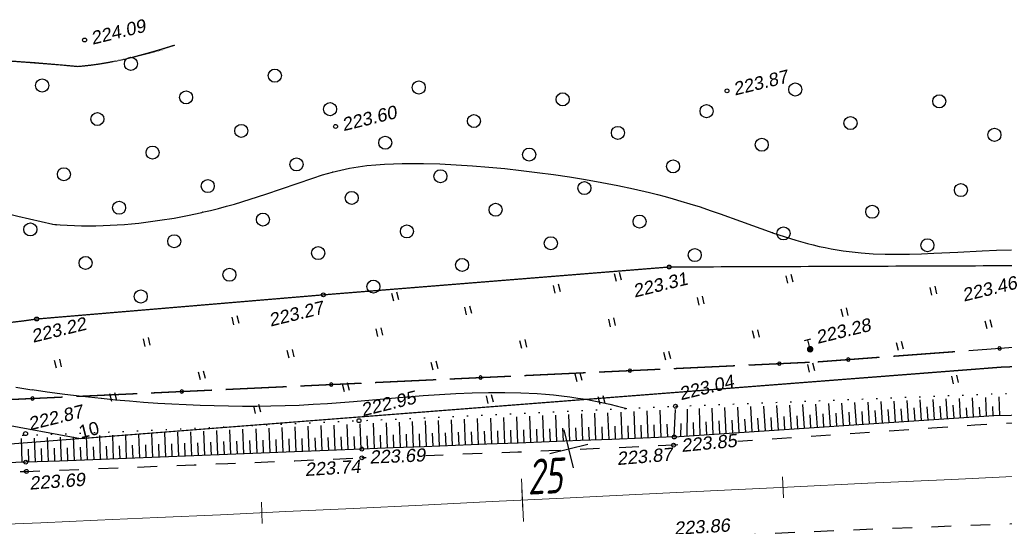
# Model space of a CAD drawing. Header units: millimetres. Extents: x -10 to 1169, y 1 to 1686.
# Tile 68 of 224: x 408 to 484, y 816 to 855. Entities that reach past the tile are written whole.
import ezdxf
from ezdxf.enums import TextEntityAlignment as Align

# ---------------------------------------------------------------- set-up
doc = ezdxf.new("R2010")
doc.units = ezdxf.units.MM
for name, pattern in [('ADOT1', [1, 0, -1]), ('AHIDDEN1', [2, 0.5, -1.5]), ('AHIDDEN2', [3, 1.5, -1.5]), ('PHANTOM2', [1.25, 0.625, -0.125, 0.125, -0.125, 0.125, -0.125])]:
    doc.linetypes.add(name, pattern=pattern)
for name, color, linetype in [('CONTURS', 7, 'Continuous'), ('COORDS', 7, 'Continuous'), ('IZOLINES', 32, 'Continuous'), ('PDIGIT', 170, 'Continuous'), ('PICKETS', 7, 'Continuous'), ('ОБЪЕКТЫ_АВТОДОРОГ', 7, 'Continuous'), ('УЧАСТКИ', 7, 'Continuous')]:
    doc.layers.add(name, color=color, linetype=linetype)
doc.styles.add('GPR', font='isocpeui.ttf', dxfattribs={"width": 0.8})
doc.styles.get("Standard").update_dxf_attribs({"font": 'arial.ttf'})

# ---------------------------------------------------------------- blocks, each defined once
blk = doc.blocks.new('372')
at = {"layer": 'CONTURS'}
blk.add_circle((0, 0), 1, dxfattribs=at)
blk = doc.blocks.new('401')
at = {"layer": 'CONTURS'}
for p, q in [((0, 0), (0, 1.2)), ((0.8, 0), (0.8, 1.2))]:
    blk.add_line(p, q, dxfattribs=at)
blk = doc.blocks.new('133')
at = {"layer": 'CONTURS', "color": 7, "linetype": 'Continuous', "const_width": 0.2}
for points in [[(-11, 0), (-2, 0)], [(0, 0), (9, 0)]]:
    blk.add_lwpolyline(points, dxfattribs=at)
at = {"layer": 'CONTURS', "color": 7, "linetype": 'Continuous', "const_width": 0.5}
blk.add_lwpolyline([(-6.79, 0, 1), (-6.29, 0, 1)], format="xyb", close=True, dxfattribs=at)
blk = doc.blocks.new('119_2')
at = {"layer": 'CONTURS'}
for p, q in [((-0.5, 1.5), (0.5, 1.5)), ((0, 0), (0, 1.5))]:
    blk.add_line(p, q, dxfattribs=at)
at = {"layer": 'CONTURS', "const_width": 0.5}
blk.add_lwpolyline([(-0.25, 0, 1), (0.25, 0, 1)], format="xyb", close=True, dxfattribs=at)
blk = doc.blocks.new('пкк')
at = {"layer": 'ОБЪЕКТЫ_АВТОДОРОГ', "lineweight": 15, "ltscale": 200}
blk.add_line((-0.011, -0.822), (-0.008, 0.805), dxfattribs=at)
blk = doc.blocks.new('пк')
at = {"layer": 'ОБЪЕКТЫ_АВТОДОРОГ', "linetype": 'Continuous', "lineweight": 25, "xscale": 2, "yscale": 2, "zscale": 2}
blk.add_blockref('пкк', (0.003, 0.008), dxfattribs=at)

msp = doc.modelspace()

# ---------------------------------------------------------------- linework, layer by layer
at = {"layer": 'CONTURS', "color": 7, "linetype": 'Continuous'}
msp.add_line((480.81114, 829.53887), (485.55109, 829.89192), dxfattribs=at)
at = {"layer": 'CONTURS', "lineweight": -2}
for p, q in [((473.19865, 823.92146), (473.0867, 825.5996)), ((474.19643, 823.98805), (474.08637, 825.6386)), ((475.19421, 824.05464), (475.08607, 825.67761)), ((476.19199, 824.12123), (476.08587, 825.71661)), ((477.18977, 824.18782), (477.08583, 825.75562)), ((478.18755, 824.25442), (478.08615, 825.79464)), ((479.18533, 824.32101), (479.08715, 825.83369)), ((480.18311, 824.3876), (480.08952, 825.87278)), ((481.18089, 824.45419), (481.09462, 825.91197)), ((482.17867, 824.52078), (482.10518, 825.95137)), ((483.17763, 824.56639), (483.12666, 825.9912)), ((454.23496, 822.76735), (454.15484, 824.82988)), ((455.2342, 822.80617), (455.1538, 824.87612)), ((456.23345, 822.84498), (456.15276, 824.92242)), ((457.2327, 822.88378), (457.15172, 824.96891)), ((458.23194, 822.92259), (458.31915, 825.02419)), ((459.22973, 822.98918), (459.24293, 825.05968)), ((460.22751, 823.05577), (460.16695, 825.09548)), ((461.22529, 823.12237), (461.12883, 825.13301)), ((462.22307, 823.18896), (462.1096, 825.1713)), ((463.22085, 823.25555), (463.09981, 825.20996)), ((464.21863, 823.32214), (464.09474, 825.24878)), ((465.21641, 823.38873), (465.09201, 825.2877)), ((466.21419, 823.45532), (466.09047, 825.32666)), ((467.21197, 823.52191), (467.0895, 825.36563)), ((468.20975, 823.5885), (468.08883, 825.40462)), ((469.20753, 823.6551), (469.08831, 825.44361)), ((470.20531, 823.72169), (470.08786, 825.48261)), ((471.20309, 823.78828), (471.08746, 825.52161)), ((471.70198, 823.82157), (471.63541, 824.81936)), ((472.20087, 823.85487), (472.08707, 825.56061)), ((472.69976, 823.88816), (472.6332, 824.88595)), ((473.69754, 823.95476), (473.63099, 824.95254)), ((474.69532, 824.02135), (474.62881, 825.01913)), ((475.6931, 824.08794), (475.62667, 825.08573)), ((476.69088, 824.15453), (476.62462, 825.15233)), ((477.68866, 824.22112), (477.62274, 825.21895)), ((478.68644, 824.28771), (478.6212, 825.28558)), ((479.68422, 824.3543), (479.62038, 825.35226)), ((480.682, 824.42089), (480.63704, 825.15664)), ((481.67978, 824.48749), (481.63984, 825.20958)), ((482.67815, 824.54359), (482.64704, 825.25744)), ((438.24703, 822.14596), (438.17085, 824.10349)), ((439.24627, 822.18482), (439.1699, 824.14811)), ((440.24552, 822.22367), (440.16894, 824.19292)), ((441.24476, 822.26253), (441.16796, 824.23772)), ((442.24401, 822.30137), (442.16698, 824.28272)), ((443.24325, 822.34022), (443.16599, 824.32776)), ((444.2425, 822.37906), (444.165, 824.3729)), ((445.24175, 822.4179), (445.16399, 824.41818)), ((446.24099, 822.45674), (446.16299, 824.46347)), ((447.24024, 822.49558), (447.16199, 824.50898)), ((448.23948, 822.53441), (448.16098, 824.5545)), ((449.23873, 822.57324), (449.15997, 824.60015)), ((450.23797, 822.61207), (450.15895, 824.64592)), ((451.23722, 822.6509), (451.15793, 824.69171)), ((452.23647, 822.68972), (452.1569, 824.73771)), ((453.23571, 822.72854), (453.15587, 824.78371)), ((460.7264, 823.08907), (460.68766, 824.08832)), ((461.72418, 823.15566), (461.67168, 824.15428)), ((462.72196, 823.22225), (462.6625, 824.22048)), ((463.71974, 823.28884), (463.65676, 824.28686)), ((464.71752, 823.35543), (464.65275, 824.35334)), ((465.7153, 823.42203), (465.64963, 824.41987)), ((466.71308, 823.48862), (466.64696, 824.48643)), ((467.71086, 823.55521), (467.6445, 824.553)), ((468.70864, 823.6218), (468.64217, 824.61959)), ((469.70642, 823.68839), (469.63989, 824.68618)), ((470.7042, 823.75498), (470.63764, 824.75276)), ((421.26073, 821.46371), (421.18567, 823.32575)), ((422.2599, 821.50441), (422.18409, 823.37178)), ((423.25907, 821.54521), (423.18272, 823.41781)), ((424.25823, 821.58608), (424.18139, 823.46437)), ((425.25739, 821.62713), (425.18022, 823.51109)), ((426.25655, 821.66818), (426.17917, 823.55782)), ((427.25571, 821.70914), (427.17825, 823.60461)), ((428.25487, 821.75005), (428.17741, 823.65141)), ((429.25404, 821.7909), (429.17677, 823.69797)), ((430.25322, 821.83129), (430.17606, 823.74419)), ((431.25241, 821.87167), (431.17541, 823.79042)), ((432.25161, 821.91156), (432.17508, 823.83576)), ((433.25083, 821.95102), (433.1745, 823.88079)), ((434.25005, 821.99048), (434.17385, 823.92576)), ((435.2493, 822.02937), (435.17335, 823.9701)), ((436.24854, 822.06824), (436.17262, 824.01444)), ((437.24778, 822.1071), (437.17176, 824.05892)), ((442.74363, 822.3208), (442.70478, 823.32004)), ((443.74288, 822.35964), (443.70403, 823.35889)), ((444.74212, 822.39848), (444.70328, 823.39773)), ((445.74137, 822.43732), (445.70253, 823.43657)), ((446.74061, 822.47616), (446.70178, 823.47541)), ((447.73986, 822.515), (447.70103, 823.51424)), ((448.7391, 822.55383), (448.70027, 823.55307)), ((449.73835, 822.59266), (449.69952, 823.5919)), ((450.7376, 822.63148), (450.69877, 823.63073)), ((451.73684, 822.67031), (451.69802, 823.66955)), ((452.73609, 822.70913), (452.69727, 823.70837)), ((453.73534, 822.74794), (453.69652, 823.74719)), ((454.73458, 822.78676), (454.69577, 823.786)), ((455.73383, 822.82557), (455.69502, 823.82482)), ((456.73307, 822.86438), (456.69427, 823.86363)), ((457.73232, 822.90319), (457.69351, 823.90243)), ((458.73083, 822.95589), (458.7549, 823.9556)), ((459.72862, 823.02248), (459.7171, 824.02241)), ((408.26974, 820.98078), (408.21024, 822.8033)), ((409.26919, 821.01399), (409.2082, 822.83648)), ((410.26862, 821.04763), (410.20631, 822.87021)), ((411.26805, 821.08163), (411.20383, 822.90719)), ((412.2674, 821.11749), (412.20199, 822.9442)), ((413.26676, 821.15334), (413.20017, 822.98269)), ((414.26608, 821.19026), (414.19781, 823.02287)), ((415.26537, 821.22794), (415.19586, 823.06306)), ((416.26466, 821.26563), (416.19368, 823.10527)), ((417.26389, 821.30475), (417.192, 823.14804)), ((418.26313, 821.34386), (418.19043, 823.19104)), ((419.26234, 821.38341), (419.18859, 823.23574)), ((420.26154, 821.42356), (420.1871, 823.28046)), ((423.75865, 821.56565), (423.71785, 822.56481)), ((424.75781, 821.6066), (424.71691, 822.60577)), ((425.75697, 821.64766), (425.71605, 822.64682)), ((426.75613, 821.68866), (426.71526, 822.68782)), ((427.75529, 821.72959), (427.71452, 822.72876)), ((428.75445, 821.77048), (428.71386, 822.76965)), ((429.75363, 821.81109), (429.71323, 822.81028)), ((430.75281, 821.85148), (430.71261, 822.85067)), ((431.75201, 821.89161), (431.71209, 822.89082)), ((432.75122, 821.93129), (432.71159, 822.9305)), ((433.75044, 821.97075), (433.71101, 822.96997)), ((434.74967, 822.00993), (434.71045, 823.00916)), ((435.74892, 822.0488), (435.70988, 823.04804)), ((436.74816, 822.08767), (436.70921, 823.08691)), ((437.74741, 822.12653), (437.7085, 823.12577)), ((438.74665, 822.16539), (438.70777, 823.16463)), ((439.7459, 822.20425), (439.70703, 823.20349)), ((440.74514, 822.2431), (440.70628, 823.24234)), ((441.74439, 822.28195), (441.70553, 823.28119)), ((408.76947, 820.99739), (408.73643, 821.99684)), ((409.76891, 821.03081), (409.7351, 822.03024)), ((410.76833, 821.06463), (410.73367, 822.06403)), ((411.76772, 821.09956), (411.73226, 822.09893)), ((412.76708, 821.13541), (412.731, 822.13476)), ((413.76642, 821.1718), (413.72962, 822.17113)), ((414.76572, 821.2091), (414.72818, 822.2084)), ((415.76501, 821.24679), (415.72681, 822.24606)), ((416.76427, 821.28519), (416.72551, 822.28444)), ((417.76351, 821.3243), (417.72436, 822.32353)), ((418.76274, 821.36364), (418.72318, 822.36285)), ((419.76194, 821.40349), (419.72202, 822.40269)), ((420.76113, 821.44364), (420.72097, 822.44283)), ((421.76032, 821.48406), (421.71989, 822.48325)), ((422.75949, 821.52481), (422.71883, 822.52399))]:
    msp.add_line(p, q, dxfattribs=at)
at = {"layer": 'CONTURS', "linetype": 'AHIDDEN1', "const_width": 0.1, "flags": 128}
msp.add_lwpolyline([(381.31066, 848.45029), (381.49613, 847.58833), (381.68804, 846.7282), (381.88638, 845.86988), (382.09115, 845.01338), (382.30236, 844.1587), (382.52, 843.30583), (382.74407, 842.45478), (382.97458, 841.60555), (383.21152, 840.75814), (383.45489, 839.91254), (383.57446, 839.43878), (383.67235, 838.94097), (383.75867, 838.42964), (383.84352, 837.91534), (383.93699, 837.40859), (384.04919, 836.91994), (384.19022, 836.45993), (384.37017, 836.03908), (384.59914, 835.66795), (384.88723, 835.35706), (385.1502, 835.16569), (385.44778, 835.00853), (385.77392, 834.87972), (386.12257, 834.77339), (386.48765, 834.68371), (386.86312, 834.6048), (387.24291, 834.53081), (387.62097, 834.45589), (387.99123, 834.37418), (388.34765, 834.27982), (389.37385, 833.97252), (390.40208, 833.66027), (391.43252, 833.34897), (392.46537, 833.04457), (393.50084, 832.75297), (394.53913, 832.48011), (395.58042, 832.2319), (396.62492, 832.01427), (397.67284, 831.83314), (398.72437, 831.69443), (399.7749, 831.59358), (400.82856, 831.52108), (401.88533, 831.47695), (402.94523, 831.46119), (404.00824, 831.47378), (405.07437, 831.51475), (406.14362, 831.58407), (407.21599, 831.68176), (408.29147, 831.80781), (409.37008, 831.96223)], dxfattribs=at)
at = {"layer": 'CONTURS', "linetype": 'AHIDDEN1', "const_width": 0.1}
msp.add_lwpolyline([(409.37008, 831.96223), (431.34057, 833.81395), (457.84488, 835.94704), (485.28315, 836.05175)], dxfattribs=at)
at = {"layer": 'CONTURS', "linetype": 'ADOT1'}
msp.add_lwpolyline([(458.32952, 825.27398), (487.63766, 826.41738)], dxfattribs=at)
at = {"layer": 'CONTURS', "linetype": 'ADOT1', "flags": 128}
msp.add_lwpolyline([(360.971, 822.34743), (363.42615, 822.35318), (365.88124, 822.36229), (368.33629, 822.37477), (370.79129, 822.39062), (373.24623, 822.40983), (375.70113, 822.43241), (378.15597, 822.45835), (380.61077, 822.48766), (383.06551, 822.52034), (385.5202, 822.55638), (387.70702, 822.59063), (389.89385, 822.62647), (392.08069, 822.66436), (394.2675, 822.70477), (396.45424, 822.74816), (398.6409, 822.79499), (400.82744, 822.84574), (403.01384, 822.90085), (405.20006, 822.96079), (407.38608, 823.02603), (410.05589, 823.1148), (412.72538, 823.21377), (415.3946, 823.32127), (418.06359, 823.43561), (420.73242, 823.55512), (423.40114, 823.67814), (426.06978, 823.80297), (428.73842, 823.92795), (431.40709, 824.0514), (434.07585, 824.17165), (436.50133, 824.27926), (438.92679, 824.38746), (441.35222, 824.49623), (443.77762, 824.60559), (446.203, 824.71553), (448.62836, 824.82606), (451.05369, 824.93716), (453.47899, 825.04885), (455.90426, 825.16112), (458.32952, 825.27398)], dxfattribs=at)
at = {"layer": 'CONTURS', "linetype": 'Continuous'}
msp.add_lwpolyline([(458.23194, 822.92259), (482.72461, 824.55722), (488.06582, 824.66542)], dxfattribs=at)
at = {"layer": 'CONTURS', "linetype": 'AHIDDEN2', "flags": 128}
for points in [[(488.18183, 824.19069), (487.8557, 824.17813), (484.55732, 824.01313), (481.26008, 823.81824), (477.96365, 823.60151), (474.66771, 823.37102), (471.37193, 823.13481), (468.07597, 822.90097), (464.7795, 822.67754), (463.10833, 822.57366)], [(458.5076, 822.3117), (458.18375, 822.29419), (455.79569, 822.17863), (453.40742, 822.06713), (451.01894, 821.95967), (448.63026, 821.85627), (446.24137, 821.75692), (443.85228, 821.66161), (441.46298, 821.57036), (439.20316, 821.48789)], [(408.11366, 820.26651), (408.58092, 820.28402), (411.15244, 820.38166), (413.72391, 820.48064), (416.29533, 820.58097), (418.8667, 820.68264), (421.43802, 820.78566), (424.00928, 820.89002), (426.5805, 820.99572), (429.15167, 821.10277), (431.72278, 821.21117), (434.29384, 821.32091)], [(434.62603, 821.3319), (434.29384, 821.32091)], [(456.98024, 815.04255), (457.74594, 815.09237), (461.06051, 815.29137), (464.37641, 815.4687), (467.6934, 815.62803), (471.01127, 815.77303), (474.32977, 815.90736), (477.64869, 816.0347), (480.96781, 816.1587), (484.28688, 816.28305), (485.94283, 816.34709)]]:
    msp.add_lwpolyline(points, dxfattribs=at)
at = {"layer": 'CONTURS', "linetype": 'Continuous', "flags": 128}
msp.add_lwpolyline([(458.23194, 822.92259), (455.83769, 822.82961), (453.44343, 822.73661), (451.04917, 822.64359), (448.65492, 822.55056), (446.26066, 822.45751), (443.8664, 822.36445), (441.47215, 822.27137), (439.0779, 822.17827), (436.68364, 822.08516), (434.28939, 821.99203), (431.71351, 821.89031), (429.1377, 821.7862), (426.56194, 821.68073), (423.98619, 821.5749), (421.41042, 821.46973), (418.83459, 821.36623), (416.25868, 821.2654), (413.68264, 821.16826), (411.10645, 821.07583), (408.53008, 820.98911), (406.24047, 820.91587)], dxfattribs=at)
at = {"layer": 'CONTURS', "color": 7, "linetype": 'Continuous'}
for start_param, end_param in [(3.14159267, 6.28318532), (0.00000001, 3.14159267)]:
    msp.add_ellipse((483.15948, 829.71234), major_axis=(-0.13167, -0.00981), ratio=0.94675443, start_param=start_param, end_param=end_param, dxfattribs=at)
at = {"layer": 'COORDS', "lineweight": -2}
for p, q in [((450.50276, 820.5478), (449.79056, 823.46203)), ((448.68954, 821.64881), (451.60378, 822.36101))]:
    msp.add_line(p, q, dxfattribs=at)
at = {"layer": 'IZOLINES', "const_width": 0.1}
for points in [[(412.51622, 851.31304), (412.54377, 851.31506), (412.95065, 851.35166), (412.95159, 851.35175), (412.95171, 851.35248), (413.58586, 851.42317), (414.2175, 851.5122), (414.84635, 851.61823), (415.47223, 851.73987), (416.09512, 851.87545), (416.65735, 852.00905), (417.19509, 852.1458), (417.18852, 852.14445), (417.93977, 852.34806), (418.68745, 852.56415), (419.33617, 852.76051), (419.95693, 852.95476)], [(407.13727, 851.74714), (408.67178, 851.63607), (410.18825, 851.51751), (410.18296, 851.51836), (411.43697, 851.41213), (412.51622, 851.31304)]]:
    msp.add_lwpolyline(points, dxfattribs=at)
at = {"layer": 'IZOLINES'}
for points in [[(410.57944, 839.24178), (410.61856, 839.23769), (410.61885, 839.23766), (410.61942, 839.23761), (410.61901, 839.23862), (411.16563, 839.19029), (411.71306, 839.15336), (412.26103, 839.12683), (412.80932, 839.11055), (413.35775, 839.10428), (413.90615, 839.10775), (414.45434, 839.12064), (415.00219, 839.14263), (415.54957, 839.1734), (416.09635, 839.21263), (416.64245, 839.26004), (417.18776, 839.31537), (417.73219, 839.37837), (418.27567, 839.44882), (418.81812, 839.52654), (419.89952, 839.7031), (420.92083, 839.8958), (422.0288, 840.133), (422.06718, 840.14174), (422.06722, 840.14175), (422.06377, 840.13952), (422.68126, 840.28629), (423.29697, 840.44015), (423.91051, 840.60231), (424.52181, 840.77255), (425.73748, 841.13602), (426.94445, 841.52675), (428.14457, 841.93782), (430.54222, 842.76711), (431.28758, 843.00352), (432.02909, 843.21587), (432.0251, 843.21595), (432.68306, 843.37878), (433.34612, 843.51754), (434.01373, 843.63009), (434.68473, 843.71785), (435.358, 843.78368), (436.03266, 843.83081), (436.70813, 843.86214), (437.38399, 843.88007), (438.06, 843.88651), (439.00187, 843.87907), (439.02465, 843.87867), (439.02467, 843.87867), (439.02296, 843.87939), (440.27222, 843.84335), (441.52042, 843.78379), (442.76731, 843.70313), (444.01272, 843.60338), (445.25649, 843.48587), (446.49845, 843.35144), (447.73844, 843.20054), (448.97625, 843.0333), (450.21163, 842.84956), (451.44426, 842.64882), (452.67374, 842.43019), (453.89951, 842.19231), (455.12083, 841.93327), (456.33669, 841.65059), (456.94224, 841.4995), (457.54598, 841.34146), (458.14774, 841.1762), (458.7474, 841.00358), (459.43553, 840.7956), (459.43548, 840.79571), (460.21457, 840.54772), (460.99006, 840.28888), (461.76242, 840.02092), (463.30081, 839.46731), (465.78325, 838.57653), (465.7741, 838.57924), (466.65691, 838.28366), (467.54544, 838.0064), (468.44092, 837.75363), (468.89154, 837.63813), (469.34409, 837.53069), (469.79851, 837.43179), (470.25472, 837.34182), (470.71257, 837.26103), (471.17189, 837.18951), (471.63248, 837.12724), (472.09415, 837.07404), (472.55668, 837.02962), (473.48336, 836.96554), (474.41131, 836.93105), (475.33963, 836.92166), (476.2678, 836.93271), (477.19557, 836.95969), (478.12288, 836.99828), (479.97657, 837.0943), (481.83024, 837.19016), (482.9388, 837.23486), (484.08248, 837.26186)], [(393.11308, 843.33376), (393.21001, 843.31956), (393.71103, 843.24118), (394.71071, 843.07062), (395.58741, 842.90642), (396.44174, 842.73435), (396.43648, 842.73581), (397.32729, 842.54451), (398.21591, 842.34348), (399.10246, 842.13363), (399.98717, 841.91625), (401.75213, 841.46406), (403.51332, 840.9975), (407.03682, 840.06905), (407.92993, 839.84569), (408.82505, 839.63071), (409.72085, 839.42625), (410.61833, 839.23342), (410.61815, 839.23361), (410.91429, 839.1726)], [(407.77046, 826.74229), (408.84524, 826.5716), (408.84532, 826.57159), (408.84526, 826.57097), (409.01982, 826.5435)], [(409.02112, 826.55224), (410.1841, 826.39157), (411.52341, 826.21438), (412.86418, 826.04888), (414.31069, 825.88744), (414.32603, 825.88583), (414.32603, 825.88583), (414.32603, 825.88583), (414.32603, 825.88583), (414.32604, 825.88583), (414.32481, 825.88526), (415.40444, 825.77824), (416.48498, 825.68142), (417.56641, 825.5954), (418.64859, 825.52001), (419.7314, 825.45507), (420.81475, 825.40047), (421.89854, 825.35624), (422.98267, 825.32253), (424.06704, 825.2997), (425.15154, 825.28827), (426.23604, 825.28893), (427.32041, 825.30248), (428.40445, 825.32965), (429.48797, 825.37099), (430.57079, 825.42653), (431.65278, 825.49545), (433.65954, 825.65015), (433.65615, 825.65114), (437.74034, 825.99097), (437.74975, 825.99173), (437.76857, 825.99327), (437.75262, 825.99316), (438.99882, 826.09025), (440.24563, 826.17871), (441.4933, 826.25255), (442.74183, 826.30711), (443.99098, 826.33792), (445.24023, 826.34083), (446.48883, 826.31189), (447.73567, 826.24732), (448.35811, 826.20055), (448.97963, 826.14356), (449.60001, 826.07595), (450.21903, 825.99737), (450.83644, 825.90755), (451.45199, 825.80628), (452.06544, 825.69347), (452.67658, 825.56914), (453.28521, 825.43347), (453.89122, 825.28681), (454.61204, 825.09781)]]:
    msp.add_lwpolyline(points, dxfattribs=at)
at = {"layer": 'PICKETS', "color": 7, "lineweight": -2}
for centre in [(413.04003, 853.34372), (462.27475, 849.45074), (432.2803, 846.72103), (457.84488, 835.94704), (431.34057, 833.81395), (409.37008, 831.96223), (468.64988, 829.64499), (458.32952, 825.27398), (434.07585, 824.17165), (408.51498, 823.17811), (458.23194, 822.92259), (434.28939, 821.99203), (458.18375, 822.29419), (408.53008, 820.98911), (434.29384, 821.32091), (408.58092, 820.28402)]:
    msp.add_circle(centre, 0.15, dxfattribs=at)
at = {"layer": 'ОБЪЕКТЫ_АВТОДОРОГ', "color": 0, "linetype": 'PHANTOM2', "lineweight": 15, "ltscale": 200}
msp.add_lwpolyline([(405.6412, 816.18679), (409.69629, 816.34918), (414.03763, 816.53422), (418.63292, 816.73925), (423.44983, 816.96164), (428.45609, 817.19873), (433.61937, 817.44788), (438.90739, 817.70644), (444.28783, 817.97178), (449.74134, 818.24177), (455.30035, 818.51645), (461.01022, 818.79638), (466.91632, 819.08213), (473.06403, 819.37426), (479.49872, 819.67334), (486.26576, 819.97992)], dxfattribs=at)
at = {"layer": 'УЧАСТКИ', "color": 6, "linetype": 'Continuous', "lineweight": -2}
for p, q in [((379.66751, 828.93119), (412.73921, 822.79704)), ((483.28402, 828.28113), (386.94673, 820.79673)), ((412.73921, 822.79704), (483.28402, 828.28113)), ((483.28402, 828.28113), (487.14598, 828.42927)), ((487.14614, 828.42862), (483.28402, 828.28113))]:
    msp.add_line(p, q, dxfattribs=at)

# ---------------------------------------------------------------- block references
at = {"layer": 'CONTURS', "lineweight": -2, "yscale": 0.5}
for name, p, xscale, zscale, rotation in [('372', (416.59053, 851.51983), 0.5, 0.5, 13.73311783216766), ('372', (427.62125, 850.61258), 0.5, 0.5, 13.73311783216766), ('372', (409.79064, 849.85803), 0.5, 0.5, 13.73311783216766), ('372', (438.65198, 849.70534), 0.5, 0.5, 13.73311783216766), ('372', (467.51331, 849.55265), 0.5, 0.5, 13.73311783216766), ('372', (420.82137, 848.95079), 0.5, 0.5, 13.73311783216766), ('372', (449.6827, 848.79809), 0.5, 0.5, 13.73311783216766), ('372', (478.54404, 848.6454), 0.5, 0.5, 13.73311783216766), ('372', (431.85209, 848.04354), 0.5, 0.5, 13.73311783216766), ('372', (460.71343, 847.89085), 0.5, 0.5, 13.73311783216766), ('372', (414.02148, 847.28899), 0.5, 0.5, 13.73311783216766), ('372', (442.88282, 847.1363), 0.5, 0.5, 13.73311783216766), ('372', (471.74416, 846.9836), 0.5, 0.5, 13.73311783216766), ('372', (425.05221, 846.38174), 0.5, 0.5, 13.73311783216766), ('372', (453.91355, 846.22905), 0.5, 0.5, 13.73311783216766), ('372', (436.08294, 845.4745), 0.5, 0.5, 13.73311783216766), ('372', (482.77488, 846.07636), 0.5, 0.5, 13.73311783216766), ('372', (418.25233, 844.71995), 0.5, 0.5, 13.73311783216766), ('372', (464.94427, 845.3218), 0.5, 0.5, 13.73311783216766), ('372', (447.11366, 844.56725), 0.5, 0.5, 13.73311783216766), ('372', (429.28305, 843.8127), 0.5, 0.5, 13.73311783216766), ('372', (458.14439, 843.66001), 0.5, 0.5, 13.73311783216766), ('372', (411.45244, 843.05815), 0.5, 0.5, 13.73311783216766), ('372', (440.31378, 842.90545), 0.5, 0.5, 13.73311783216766), ('372', (422.48317, 842.1509), 0.5, 0.5, 13.73311783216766), ('372', (451.3445, 841.99821), 0.5, 0.5, 13.73311783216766), ('372', (480.20584, 841.84552), 0.5, 0.5, 13.73311783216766), ('372', (433.51389, 841.24366), 0.5, 0.5, 13.73311783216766), ('372', (415.68328, 840.4891), 0.5, 0.5, 13.73311783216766), ('372', (444.54462, 840.33641), 0.5, 0.5, 13.73311783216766), ('372', (473.40595, 840.18372), 0.5, 0.5, 13.73311783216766), ('372', (426.71401, 839.58186), 0.5, 0.5, 13.73311783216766), ('372', (455.57534, 839.42917), 0.5, 0.5, 13.73311783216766), ('372', (408.8834, 838.82731), 0.5, 0.5, 13.73311783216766), ('372', (437.74473, 838.67461), 0.5, 0.5, 13.73311783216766), ('372', (419.91412, 837.92006), 0.5, 0.5, 13.73311783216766), ('372', (466.60607, 838.52192), 0.5, 0.5, 13.73311783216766), ('372', (448.77546, 837.76737), 0.5, 0.5, 13.73311783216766), ('372', (477.63679, 837.61467), 0.5, 0.5, 13.73311783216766), ('372', (430.94485, 837.01282), 0.5, 0.5, 13.73311783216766), ('372', (459.80618, 836.86012), 0.5, 0.5, 13.73311783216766), ('372', (413.11424, 836.25826), 0.5, 0.5, 13.73311783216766), ('372', (441.97557, 836.10557), 0.5, 0.5, 13.73311783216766), ('372', (424.14496, 835.35102), 0.5, 0.5, 13.73311783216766), ('401', (453.80317, 834.83866), 0.5, 0.5, 13.73311783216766), ('372', (435.17569, 834.44377), 0.5, 0.5, 13.73311783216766), ('401', (466.95078, 834.69773), 0.5, 0.5, 13.73311783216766), ('372', (417.34508, 833.68922), 0.5, 0.5, 13.73311783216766), ('401', (436.73356, 833.33639), 0.5, 0.5, 13.73311783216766), ('401', (449.12017, 833.94318), 0.5, 0.5, 13.73311783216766), ('401', (477.98151, 833.79049), 0.5, 0.5, 13.73311783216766), ('401', (460.1509, 833.03594), 0.5, 0.5, 13.73311783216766), ('401', (442.32029, 832.28139), 0.5, 0.5, 13.73311783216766), ('401', (471.18162, 832.12869), 0.5, 0.5, 13.73311783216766), ('401', (424.48968, 831.52683), 0.5, 0.5, 13.73311783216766), ('401', (453.35101, 831.37414), 0.5, 0.5, 13.73311783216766), ('401', (482.21235, 831.22145), 0.5, 0.5, 13.73311783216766), ('401', (435.5204, 830.61959), 0.5, 0.5, 13.73311783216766), ('401', (464.38174, 830.46689), 0.5, 0.5, 13.73311783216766), ('401', (417.68979, 829.86504), 0.5, 0.5, 13.73311783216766), ('401', (446.55113, 829.71234), 0.5, 0.5, 13.73311783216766), ('119_2', (468.64988, 829.64499), 0.5, 0.5, 13.73311783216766), ('401', (475.41247, 829.55965), 0.5, 0.5, 13.73311783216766), ('401', (428.72052, 828.95779), 0.5, 0.5, 13.73311783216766), ('401', (457.58186, 828.8051), 0.5, 0.5, 13.73311783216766), ('133', (475.01787, 829.10736), 0.528120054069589, 0.528120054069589, 4.259797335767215), ('401', (410.88991, 828.20324), 0.5, 0.5, 13.73311783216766), ('401', (439.75125, 828.05054), 0.5, 0.5, 13.73311783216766), ('133', (462.88453, 828.37895), 0.5209189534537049, 0.5209189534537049, 182.6696811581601), ('401', (421.92064, 827.29599), 0.5, 0.5, 13.73311783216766), ('133', (451.43675, 827.84516), 0.5209189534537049, 0.5209189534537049, 182.6696811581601), ('401', (468.61258, 827.89785), 0.5, 0.5, 13.73311783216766), ('133', (428.54119, 826.77757), 0.5209189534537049, 0.5209189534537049, 182.6696811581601), ('133', (439.98897, 827.31136), 0.5209189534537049, 0.5209189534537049, 182.6696811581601), ('401', (450.78197, 827.1433), 0.5, 0.5, 13.73311783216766), ('401', (479.64331, 826.9906), 0.5, 0.5, 13.73311783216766), ('133', (417.09341, 826.24378), 0.5209189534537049, 0.5209189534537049, 182.6696811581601), ('401', (432.95136, 826.38875), 0.5, 0.5, 13.73311783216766), ('133', (405.64564, 825.70999), 0.5209189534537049, 0.5209189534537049, 182.6696811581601), ('401', (415.12075, 825.63419), 0.5, 0.5, 13.73311783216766), ('401', (443.98209, 825.4815), 0.5, 0.5, 13.73311783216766), ('401', (452.5504, 825.40413), 0.5, 0.5, 13.73311783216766), ('401', (426.15148, 824.72695), 0.5, 0.5, 13.73311783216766)]:
    msp.add_blockref(name, p, dxfattribs=dict(at, xscale=xscale, zscale=zscale, rotation=rotation))
at = {"layer": 'ОБЪЕКТЫ_АВТОДОРОГ', "color": 0, "linetype": 'PHANTOM2', "lineweight": 15}
for name, p, rotation in [('пк', (446.61202, 818.08684), 2.834289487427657), ('пкк', (466.58803, 819.06625), 2.769928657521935), ('пкк', (446.61202, 818.08684), 2.834289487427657), ('пкк', (426.63578, 817.11252), 2.711434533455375)]:
    msp.add_blockref(name, p, dxfattribs=dict(at, rotation=rotation))

# ---------------------------------------------------------------- texts
at = {"layer": 'PDIGIT', "color": 7, "lineweight": -2, "oblique": 10}
for s, rotation, p in [('224.09', 13.7331178, (413.64444, 852.97672)), ('223.87', 13.7331178, (462.87915, 849.08373)), ('223.60', 13.7331178, (432.88471, 846.35402)), ('223.31', 13.7331178, (455.19617, 833.60234)), ('223.46', 13.7331178, (480.42866, 833.2884)), ('223.27', 13.7331178, (427.28285, 831.37389)), ('223.22', 13.7331178, (409.08792, 830.13591)), ('223.28', 13.7331178, (469.2215, 830.05394)), ('223.04', 13.7331178, (458.73295, 825.72933)), ('222.95', 13.7331178, (434.35839, 824.49341)), ('222.87', 13.7331178, (408.84774, 823.42004)), ('223.85', 5.4229119, (458.81032, 821.76848)), ('223.69', 2.2740173, (434.89428, 820.87822)), ('223.87', 4.7446689, (453.86617, 820.76154)), ('223.74', 3.3489444, (429.9446, 819.92723)), ('223.69', 4.1228632, (408.84239, 818.88058)), ('223.86', 3.508542, (458.25338, 815.41892))]:
    msp.add_text(s, height=1, rotation=rotation, dxfattribs=at).set_placement(p)
at = {"layer": 'ОБЪЕКТЫ_АВТОДОРОГ', "style": 'GPR', "width": 0.7}
msp.add_text('25', height=2.722459, rotation=2.8342895, dxfattribs=at).set_placement((448.37334, 818.56298), align=Align.CENTER)
at = {"layer": 'УЧАСТКИ', "color": 6, "lineweight": -2}
msp.add_text('10', height=1, rotation=13.7331178, dxfattribs=at).set_placement((412.73921, 822.79704))

doc.saveas('drawing.dxf')
